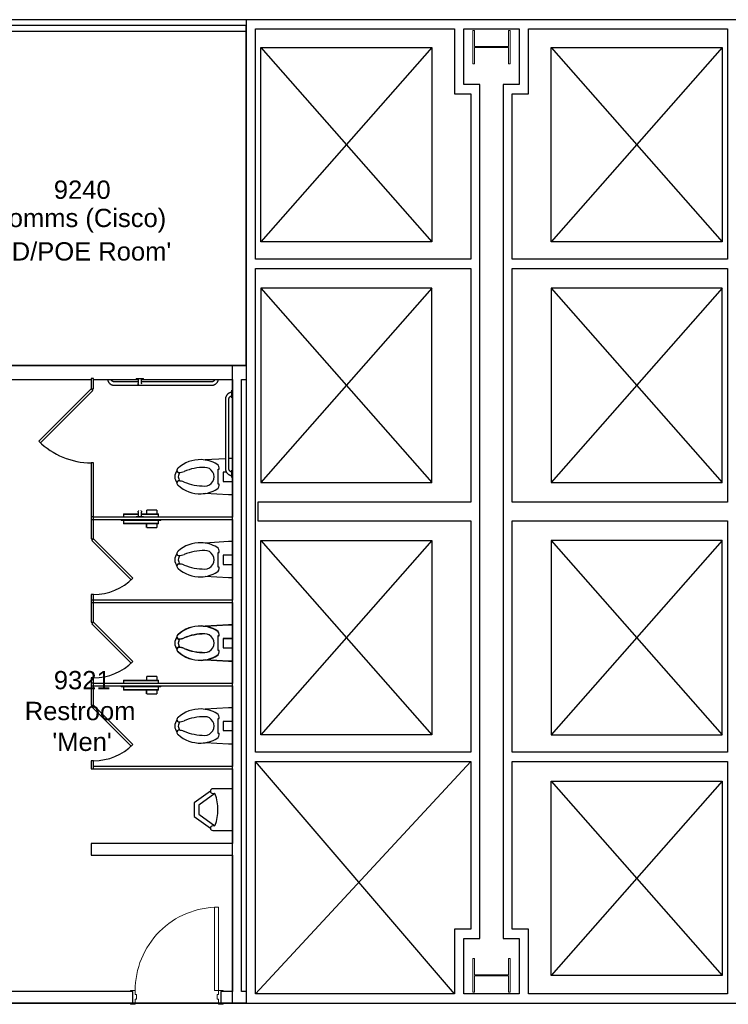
# Model space of a CAD drawing. Header units: inches. Extents: x -1 to 4727, y -3 to 1727.
# Tile 39 of 163: x 1258 to 1564, y 649 to 1074. Entities that reach past the tile are written whole.
import ezdxf

# ---------------------------------------------------------------- set-up
doc = ezdxf.new("R2010")
doc.units = ezdxf.units.IN
doc.header["$LTSCALE"] = 42
doc.header["$MEASUREMENT"] = 0
doc.layers.get('0').update_dxf_attribs({"linetype": 'CONTINUOUS'})
for name, color, linetype in [('A-FLOR-LEVL', 7, 'CONTINUOUS'), ('I-DOOR', 9, 'CONTINUOUS'), ('I-FLOR-TPTN', 8, 'CONTINUOUS'), ('I-WALL', 8, 'CONTINUOUS'), ('P-FIXT', 8, 'CONTINUOUS'), ('Room Names & IDs', 7, 'CONTINUOUS'), ('S-COLS', 7, 'CONTINUOUS'), ('triLabelLayer', 7, 'CONTINUOUS'), ('triMeasuredGrossAreaLayer', 7, 'CONTINUOUS'), ('triSpaceLayer', 7, 'CONTINUOUS')]:
    doc.layers.add(name, color=color, linetype=linetype)
doc.styles.add('PDF Helvetica', font='Helvetica.ttf')
doc.styles.get("Standard").update_dxf_attribs({"font": 'romans.shx'})

# ---------------------------------------------------------------- blocks, each defined once
blk = doc.blocks.new('Toilet - Wall Hung - 19_ Seat Height-395734-FURNITURE PLAN - FLOOR 09 - WEST')
for p, q in [((-7.87, 0), (-7.87, -1.67)), ((-7.87, -1.67), (-7.23, -11.81)), ((-2, 0), (-2, -4.02)), ((-2, -4.02), (2, -4.02)), ((2, -4.02), (2, 0)), ((7.88, -1.67), (7.22, -11.78)), ((7.88, 0), (7.88, -1.67)), ((-3.19, -6.1), (-3.19, -5.71)), ((3.16, -6.1), (-3.19, -6.1)), ((3.16, -5.71), (3.16, -6.1))]:
    blk.add_line(p, q)
for centre, radius, start, end in [((6.6, -13.85), 13.98, 149.2239, 178.4176), ((-3.6, -7.78), 2.11, 78.8943, 149.2239), ((0, -11.94), 4.04, 359.8167, 180.1833), ((3.59, -7.78), 2.11, 30.7761, 101.8023), ((-6.6, -13.85), 13.98, 1.5824, 30.7761), ((19.93, -11.88), 23.96, 180.1833, 201.9582), ((-19.93, -11.88), 23.96, 338.0418, 359.8167), ((7.09, -13.87), 14.47, 178.4176, 221.6755), ((-7.09, -13.87), 14.47, 318.3245, 1.5824), ((-8.11, -23.18), 6.26, 359.5825, 21.9582), ((8.11, -23.18), 6.26, 158.0418, 180.4175), ((-2.64, -22.53), 1.45, 221.6755, 273.6805), ((0.21, -19.7), 5.18, 235.6089, 267.704), ((-2.59, -23.22), 0.75, 273.6805, 359.5825), ((0.21, -19.51), 3.87, 237.6482, 266.8269), ((-0.21, -19.51), 3.87, 273.1731, 302.3518), ((-0.21, -19.7), 5.18, 272.296, 304.3911), ((2.59, -23.22), 0.75, 180.4175, 266.3195), ((2.64, -22.53), 1.45, 266.3195, 318.3245)]:
    blk.add_arc(centre, radius, start, end)
blk = doc.blocks.new('Urinal - Wall Mounted - 24_ High Mount-398074-FURNITURE PLAN - FLOOR 09 - WEST')
for p, q in [((9, -8.5), (9, 0)), ((-9, 0), (-9, -8.5)), ((-9, 0), (-9, -8.5)), ((9, -8.5), (9, 0)), ((-7, -8.5), (-7, -7.78)), ((-6.94, -7.56), (-1.89, -14.5)), ((1.89, -14.5), (6.94, -7.56)), ((7, -7.78), (7, -8.5)), ((-8, -9.5), (-2.91, -16.5)), ((-8, -9.5), (-2.91, -16.5)), ((2.91, -16.5), (8, -9.5)), ((2.91, -16.5), (8, -9.5)), ((-2.91, -16.5), (2.91, -16.5)), ((-2.91, -16.5), (2.91, -16.5)), ((-1.89, -14.5), (1.89, -14.5))]:
    blk.add_line(p, q)
for centre, radius, start, end in [((-8, -8.5), 1, 180, 270), ((-8, -8.5), 1, 180, 0), ((-6.6, -7.78), 0.396, 109.4533, 180), ((0, -26.47), 20.22, 70.5467, 109.4533), ((6.6, -7.78), 0.396, 0, 70.5467), ((8, -8.5), 1, 180, 0), ((8, -8.5), 1, 270, 0)]:
    blk.add_arc(centre, radius, start, end)
blk = doc.blocks.new('Toilet Stall - 5_0_ W x 5_0_ D - Accessible - Ceiling Mounted-1967255-FURNITURE PLAN - FLOOR 09 - WEST')
for p, q in [((0.5, 121), (-0.5, 121)), ((-0.5, 121), (-0.5, 61)), ((0.5, 61), (0.5, 121)), ((-56, 61), (-60.5, 61)), ((-60.5, 61), (-60.5, 60)), ((-60.5, 60), (-56, 60)), ((-56, 60), (-56, 61)), ((0.5, 61), (-24, 61)), ((-24, 61), (-24, 60)), ((-24, 60), (0.5, 60)), ((0.5, 60), (0.5, 61))]:
    blk.add_line(p, q)
blk = doc.blocks.new('Toilet - 15_ Seat Height _ADA_-1966858-FURNITURE PLAN - FLOOR 09 - WEST')
for p, q in [((-7.87, 1.67), (-7.22, 11.78)), ((7.79, 3), (7.23, 11.81)), ((-3.16, 5.71), (-3.16, 6.1)), ((-3.16, 6.1), (3.19, 6.1)), ((3.19, 6.1), (3.19, 5.71)), ((-7.87, 0), (-7.87, 1.67)), ((-2, 4.02), (-2, 0)), ((2, 4.02), (-2, 4.02)), ((2, 2.56), (2, 4.02)), ((7.88, 0), (7.88, 1.5))]:
    blk.add_line(p, q)
for centre, radius, start, end in [((7.09, 13.87), 14.47, 138.3245, 181.5824), ((-2.64, 22.53), 1.45, 86.3195, 138.3245), ((0.21, 19.7), 5.18, 92.296, 124.3911), ((-2.59, 23.22), 0.75, 0.4175, 86.3195), ((-8.11, 23.18), 6.26, 338.0418, 0.4175), ((0.21, 19.51), 3.87, 93.1731, 122.3518), ((-0.21, 19.7), 5.18, 55.6089, 87.704), ((-0.21, 19.51), 3.87, 57.6482, 86.8269), ((2.59, 23.22), 0.75, 93.6805, 179.5825), ((8.11, 23.18), 6.26, 179.5825, 201.9582), ((2.64, 22.53), 1.45, 41.6755, 93.6805), ((-7.09, 13.87), 14.47, 358.4176, 41.6755), ((19.93, 11.88), 23.96, 158.0418, 179.8167), ((-19.93, 11.88), 23.96, 0.1833, 21.9582), ((6.6, 13.85), 13.98, 181.5824, 210.7761), ((-6.6, 13.85), 13.98, 329.2239, 358.4176), ((0, 11.94), 4.04, 179.8167, 0.1833), ((-3.59, 7.78), 2.11, 210.7761, 281.8023), ((3.6, 7.78), 2.11, 258.8943, 329.2239)]:
    blk.add_arc(centre, radius, start, end)
blk = doc.blocks.new('Seat Cover _ Toilet Tissue Dispenser - Partition Mounted - Bobrick B-3471 - Classic Series B-3471-2048138-FURNITURE PLAN - FLOOR 09 - WEST')
for p, q in [((-7.59, 2.16), (-1.22, 2.16)), ((-7.59, 2.16), (-7.59, 1.97)), ((-7.59, 1.97), (-1.22, 1.97)), ((-7.59, 1.97), (-7.59, 0.72)), ((-1.22, 1.97), (-7.59, 1.97)), ((0.27, 2.16), (7.59, 2.16)), ((0.28, 1.97), (7.59, 1.97)), ((7.59, 1.97), (0.28, 1.97)), ((6.89, 3.79), (2.51, 3.79)), ((2.51, 2.16), (2.51, 3.79)), ((6.89, 3.79), (6.89, 2.16)), ((6.92, 3.79), (6.92, 2.16)), ((7.59, 1.97), (7.59, 2.16)), ((7.59, 0.72), (7.59, 1.97)), ((-8.59, -0.47), (8.59, -0.47)), ((-8.59, -0.47), (-8.59, -0.66)), ((8.59, -0.66), (-8.59, -0.66)), ((-7.59, -0.28), (-7.59, -0.47)), ((-7.59, -0.66), (-7.59, -1.97)), ((7.59, -1.97), (-7.59, -1.97)), ((-7.59, -1.97), (-7.59, -2.16)), ((7.59, -2.16), (-7.59, -2.16)), ((2.48, -3.79), (2.48, -2.16)), ((2.51, -3.79), (2.51, -2.16)), ((2.51, -3.79), (6.89, -3.79)), ((6.89, -2.16), (6.89, -3.79)), ((7.59, -0.47), (7.59, -0.28)), ((7.59, -1.97), (7.59, -0.66)), ((7.59, -2.16), (7.59, -1.97)), ((8.59, -0.66), (8.59, -0.47))]:
    blk.add_line(p, q)
blk = doc.blocks.new('Toilet Stall - 3_0_ W x 5_0_ D - Standard - Ceiling Mounted-4295163-FURNITURE PLAN - FLOOR 09 - WEST')
for p, q in [((0.5, 121), (-0.5, 121)), ((-0.5, 121), (-0.5, 61)), ((0.5, 61), (0.5, 121)), ((-10.03, 77.97), (-27, 61)), ((-9.32, 77.26), (-26.29, 60.29)), ((-27, 61), (-36.5, 61)), ((-36.5, 61), (-36.5, 60)), ((-36.5, 60), (-27, 60)), ((-26.29, 60.29), (-27, 61)), ((-27, 60), (-27, 61)), ((0.5, 61), (-3, 61)), ((-3, 61), (-3, 60)), ((-3, 60), (0.5, 60)), ((0.5, 60), (0.5, 61))]:
    blk.add_line(p, q)
blk.add_arc((-27, 61), 24, 360, 45)
blk = doc.blocks.new('Toilet - 19_ Seat Height-1966857-FURNITURE PLAN - FLOOR 09 - WEST')
for p, q in [((-7.87, 1.67), (-7.22, 11.78)), ((7.88, 1.67), (7.23, 11.81)), ((-3.16, 5.71), (-3.16, 6.1)), ((-3.16, 6.1), (3.19, 6.1)), ((3.19, 6.1), (3.19, 5.71)), ((-7.87, 0), (-7.87, 1.67)), ((-2, 4.02), (-2, 0)), ((2, 4.02), (-2, 4.02)), ((2, 0), (2, 4.02)), ((7.88, 0), (7.88, 1.67))]:
    blk.add_line(p, q)
for centre, radius, start, end in [((7.09, 13.87), 14.47, 138.3245, 181.5824), ((-2.64, 22.53), 1.45, 86.3195, 138.3245), ((0.21, 19.7), 5.18, 92.296, 124.3911), ((-2.59, 23.22), 0.75, 0.4175, 86.3195), ((-8.11, 23.18), 6.26, 338.0418, 0.4175), ((0.21, 19.51), 3.87, 93.1731, 122.3518), ((-0.21, 19.7), 5.18, 55.6089, 87.704), ((-0.21, 19.51), 3.87, 57.6482, 86.8269), ((2.59, 23.22), 0.75, 93.6805, 179.5825), ((8.11, 23.18), 6.26, 179.5825, 201.9582), ((2.64, 22.53), 1.45, 41.6755, 93.6805), ((-7.09, 13.87), 14.47, 358.4176, 41.6755), ((19.93, 11.88), 23.96, 158.0418, 179.8167), ((-19.93, 11.88), 23.96, 0.1833, 21.9582), ((6.6, 13.85), 13.98, 181.5824, 210.7761), ((-6.6, 13.85), 13.98, 329.2239, 358.4176), ((0, 11.94), 4.04, 179.8167, 0.1833), ((-3.59, 7.78), 2.11, 210.7761, 281.8023), ((3.6, 7.78), 2.11, 258.8943, 329.2239)]:
    blk.add_arc(centre, radius, start, end)
blk = doc.blocks.new('Toilet Stall - 3_0_ W x 5_0_ D - Standard - Ceiling Mounted-1967245-FURNITURE PLAN - FLOOR 09 - WEST')
for p, q in [((0.5, 121), (-0.5, 121)), ((-0.5, 121), (-0.5, 61)), ((0.5, 61), (0.5, 121)), ((-10.03, 77.97), (-27, 61)), ((-9.32, 77.26), (-26.29, 60.29)), ((-27, 61), (-36.5, 61)), ((-36.5, 61), (-36.5, 60)), ((-36.5, 60), (-27, 60)), ((-26.29, 60.29), (-27, 61)), ((-27, 60), (-27, 61)), ((0.5, 61), (-3, 61)), ((-3, 61), (-3, 60)), ((-3, 60), (0.5, 60)), ((0.5, 60), (0.5, 61))]:
    blk.add_line(p, q)
blk.add_arc((-27, 61), 24, 360, 45)
blk = doc.blocks.new('Seat Cover _ Toilet Tissue Dispenser - Partition Mounted - Bobrick B-3471 - Classic Series B-3471-V195-FURNITURE PLAN - FLOOR 09 - WEST')
for p, q in [((-7.59, 2.16), (7.59, 2.16)), ((-7.59, 2.16), (-7.59, 1.97)), ((-7.59, 1.97), (7.59, 1.97)), ((-7.59, 1.97), (-7.59, 0.72)), ((7.59, 1.97), (-7.59, 1.97)), ((6.89, 3.79), (2.51, 3.79)), ((2.51, 2.16), (2.51, 3.79)), ((6.89, 3.79), (6.89, 2.16)), ((6.92, 3.79), (6.92, 2.16)), ((7.59, 1.97), (7.59, 2.16)), ((7.59, 0.72), (7.59, 1.97)), ((-8.59, -0.47), (8.59, -0.47)), ((-8.59, -0.47), (-8.59, -0.66)), ((8.59, -0.66), (-8.59, -0.66)), ((-7.59, -0.28), (-7.59, -0.47)), ((-7.59, -0.66), (-7.59, -1.97)), ((7.59, -1.97), (-7.59, -1.97)), ((-7.59, -1.97), (-7.59, -2.16)), ((7.59, -2.16), (-7.59, -2.16)), ((2.48, -3.79), (2.48, -2.16)), ((2.51, -3.79), (2.51, -2.16)), ((2.51, -3.79), (6.89, -3.79)), ((6.89, -2.16), (6.89, -3.79)), ((7.59, -0.47), (7.59, -0.28)), ((7.59, -1.97), (7.59, -0.66)), ((7.59, -2.16), (7.59, -1.97)), ((8.59, -0.66), (8.59, -0.47))]:
    blk.add_line(p, q)
blk = doc.blocks.new('Grab Bar - Horizontal - Single - 48_-1966845-FURNITURE PLAN - FLOOR 09 - WEST')
for p, q in [((-6.66, -1.5), (-16.91, -1.5)), ((-16.91, -3), (25.09, -3)), ((25.09, -1.5), (-5.16, -1.5))]:
    blk.add_line(p, q)
at = {"flags": 128}
for points in [[(-19.87, -0.49), (-19.85, -0.6), (-19.82, -0.71), (-19.79, -0.83), (-19.76, -0.94), (-19.72, -1.06), (-19.67, -1.17), (-19.62, -1.28), (-19.57, -1.39), (-19.51, -1.49), (-19.45, -1.59), (-19.38, -1.69), (-19.31, -1.79), (-19.24, -1.89), (-19.16, -1.98), (-19.08, -2.07), (-19, -2.15), (-18.91, -2.23), (-18.82, -2.31), (-18.73, -2.39), (-18.63, -2.46), (-18.53, -2.52), (-18.43, -2.59), (-18.32, -2.65), (-18.22, -2.7), (-18.11, -2.75), (-18, -2.8), (-17.88, -2.84), (-17.77, -2.87), (-17.65, -2.91), (-17.54, -2.93), (-17.42, -2.96), (-17.3, -2.97), (-17.18, -2.99), (-17.06, -3), (-16.94, -3), (-16.91, -3)], [(-16.91, -1.5), (-16.97, -1.5), (-17.03, -1.5), (-17.09, -1.49), (-17.15, -1.48), (-17.21, -1.47), (-17.27, -1.46), (-17.32, -1.44), (-17.38, -1.42), (-17.44, -1.4), (-17.49, -1.38), (-17.55, -1.36), (-17.6, -1.33), (-17.65, -1.3), (-17.71, -1.27), (-17.76, -1.24), (-17.8, -1.2), (-17.85, -1.17), (-17.9, -1.13), (-17.94, -1.09), (-17.98, -1.05), (-18.03, -1), (-18.06, -0.96), (-18.1, -0.91), (-18.14, -0.86), (-18.17, -0.81), (-18.2, -0.76), (-18.23, -0.71), (-18.26, -0.65), (-18.28, -0.6), (-18.31, -0.54), (-18.32, -0.49)], [(25.09, -3), (25.21, -3), (25.33, -2.99), (25.45, -2.98), (25.57, -2.96), (25.69, -2.94), (25.8, -2.91), (25.92, -2.88), (26.04, -2.85), (26.15, -2.81), (26.26, -2.76), (26.37, -2.71), (26.48, -2.66), (26.58, -2.6), (26.69, -2.54), (26.79, -2.48), (26.88, -2.41), (26.98, -2.33), (27.07, -2.26), (27.16, -2.17), (27.24, -2.09), (27.33, -2), (27.4, -1.91), (27.48, -1.82), (27.55, -1.72), (27.62, -1.62), (27.68, -1.52), (27.74, -1.41), (27.79, -1.31), (27.84, -1.2), (27.89, -1.09), (27.93, -0.97), (27.97, -0.86), (28, -0.74), (28.03, -0.63), (28.05, -0.51)], [(26.5, -0.53), (26.47, -0.58), (26.45, -0.64), (26.42, -0.69), (26.39, -0.75), (26.36, -0.8), (26.33, -0.85), (26.29, -0.9), (26.26, -0.94), (26.22, -0.99), (26.18, -1.03), (26.14, -1.08), (26.09, -1.12), (26.05, -1.16), (26, -1.19), (25.95, -1.23), (25.9, -1.26), (25.85, -1.29), (25.8, -1.32), (25.74, -1.35), (25.69, -1.38), (25.64, -1.4), (25.58, -1.42), (25.52, -1.44), (25.46, -1.45), (25.41, -1.47), (25.35, -1.48), (25.29, -1.49), (25.23, -1.49), (25.17, -1.5), (25.11, -1.5), (25.09, -1.5)]]:
    blk.add_lwpolyline(points, dxfattribs=at)
blk = doc.blocks.new('Grab Bar - Horizontal - Single - 36_-V204-FURNITURE PLAN - FLOOR 09 - WEST')
for p, q in [((-14.78, 0), (-14.78, -0.25)), ((-11.53, -0.25), (-11.53, 0)), ((19.72, 0), (19.72, -0.25)), ((22.97, -0.25), (22.97, 0)), ((-11.53, -0.25), (-14.78, -0.25)), ((19.09, -1.5), (-10.91, -1.5)), ((-10.91, -3), (19.09, -3)), ((22.97, -0.25), (19.72, -0.25))]:
    blk.add_line(p, q)
at = {"flags": 128}
for points in [[(-13.9, -0.25), (-13.89, -0.36), (-13.87, -0.48), (-13.85, -0.6), (-13.82, -0.71), (-13.79, -0.83), (-13.76, -0.94), (-13.72, -1.06), (-13.67, -1.17), (-13.62, -1.28), (-13.57, -1.39), (-13.51, -1.49), (-13.45, -1.59), (-13.38, -1.69), (-13.31, -1.79), (-13.24, -1.89), (-13.16, -1.98), (-13.08, -2.07), (-13, -2.15), (-12.91, -2.23), (-12.82, -2.31), (-12.73, -2.39), (-12.63, -2.46), (-12.53, -2.52), (-12.43, -2.59), (-12.32, -2.65), (-12.22, -2.7), (-12.11, -2.75), (-12, -2.8), (-11.88, -2.84), (-11.77, -2.87), (-11.65, -2.91), (-11.54, -2.93), (-11.42, -2.96), (-11.3, -2.97), (-11.18, -2.99), (-11.06, -3), (-10.94, -3), (-10.91, -3)], [(-10.91, -1.5), (-10.97, -1.5), (-11.03, -1.5), (-11.09, -1.49), (-11.15, -1.48), (-11.21, -1.47), (-11.27, -1.46), (-11.32, -1.44), (-11.38, -1.42), (-11.44, -1.4), (-11.49, -1.38), (-11.55, -1.36), (-11.6, -1.33), (-11.65, -1.3), (-11.71, -1.27), (-11.76, -1.24), (-11.8, -1.2), (-11.85, -1.17), (-11.9, -1.13), (-11.94, -1.09), (-11.98, -1.05), (-12.03, -1), (-12.06, -0.96), (-12.1, -0.91), (-12.14, -0.86), (-12.17, -0.81), (-12.2, -0.76), (-12.23, -0.71), (-12.26, -0.65), (-12.28, -0.6), (-12.31, -0.54), (-12.33, -0.49), (-12.35, -0.43), (-12.36, -0.37), (-12.38, -0.31), (-12.39, -0.25)], [(20.57, -0.25), (20.56, -0.3), (20.55, -0.36), (20.53, -0.41), (20.52, -0.47), (20.5, -0.53), (20.47, -0.58), (20.45, -0.64), (20.42, -0.69), (20.39, -0.75), (20.36, -0.8), (20.33, -0.85), (20.29, -0.9), (20.26, -0.94), (20.22, -0.99), (20.18, -1.03), (20.14, -1.08), (20.09, -1.12), (20.05, -1.16), (20, -1.19), (19.95, -1.23), (19.9, -1.26), (19.85, -1.29), (19.8, -1.32), (19.74, -1.35), (19.69, -1.38), (19.64, -1.4), (19.58, -1.42), (19.52, -1.44), (19.46, -1.45), (19.41, -1.47), (19.35, -1.48), (19.29, -1.49), (19.23, -1.49), (19.17, -1.5), (19.11, -1.5), (19.09, -1.5)], [(19.09, -3), (19.21, -3), (19.33, -2.99), (19.45, -2.98), (19.57, -2.96), (19.69, -2.94), (19.8, -2.91), (19.92, -2.88), (20.04, -2.85), (20.15, -2.81), (20.26, -2.76), (20.37, -2.71), (20.48, -2.66), (20.58, -2.6), (20.69, -2.54), (20.79, -2.48), (20.88, -2.41), (20.98, -2.33), (21.07, -2.26), (21.16, -2.17), (21.24, -2.09), (21.33, -2), (21.4, -1.91), (21.48, -1.82), (21.55, -1.72), (21.62, -1.62), (21.68, -1.52), (21.74, -1.41), (21.79, -1.31), (21.84, -1.2), (21.89, -1.09), (21.93, -0.97), (21.97, -0.86), (22, -0.74), (22.03, -0.63), (22.05, -0.51), (22.07, -0.39), (22.08, -0.27)]]:
    blk.add_lwpolyline(points, dxfattribs=at)
blk = doc.blocks.new('Grab Bar - Vertical - 18_-V201-FURNITURE PLAN - FLOOR 09 - WEST')
for p, q in [((2.47, 0), (5.72, 0)), ((2.47, 0), (2.47, -0.25)), ((5.72, -0.25), (2.47, -0.25)), ((5.72, -0.25), (5.72, 0))]:
    blk.add_line(p, q)
at = {"flags": 128}
for points in [[(3.34, -0.27), (3.34, -0.36), (3.34, -0.45), (3.34, -0.53), (3.34, -0.62), (3.34, -0.71), (3.34, -0.79), (3.34, -0.88), (3.34, -0.96), (3.34, -1.04), (3.34, -1.12), (3.34, -1.2), (3.34, -1.27), (3.34, -1.34), (3.34, -1.41), (3.34, -1.48), (3.34, -1.55), (3.34, -1.61), (3.34, -1.68), (3.34, -1.73), (3.34, -1.79), (3.34, -1.84), (3.34, -1.89), (3.34, -1.94), (3.34, -1.98), (3.34, -2.03), (3.34, -2.06), (3.34, -2.1), (3.34, -2.13), (3.34, -2.16), (3.34, -2.18), (3.34, -2.2), (3.34, -2.22), (3.34, -2.23), (3.34, -2.24), (3.34, -2.25), (3.34, -2.25), (3.34, -2.25)], [(3.34, -2.25), (3.34, -2.25), (3.34, -2.24), (3.34, -2.23), (3.34, -2.22), (3.34, -2.21), (3.34, -2.19), (3.34, -2.16)], [(3.42, -2.58), (3.41, -2.56), (3.4, -2.53), (3.38, -2.5), (3.38, -2.47), (3.37, -2.44), (3.36, -2.41), (3.35, -2.39), (3.35, -2.36), (3.35, -2.33), (3.34, -2.3), (3.34, -2.27), (3.34, -2.25)], [(3.67, -2.87), (3.65, -2.86), (3.63, -2.84), (3.6, -2.82), (3.58, -2.8)], [(4.59, -2.81), (4.57, -2.83), (4.55, -2.85), (4.52, -2.86)], [(4.8, -2.49), (4.79, -2.51), (4.78, -2.54), (4.77, -2.57)], [(4.84, -2.25), (4.84, -2.28), (4.84, -2.31), (4.84, -2.34), (4.83, -2.37), (4.83, -2.4), (4.82, -2.43)], [(4.84, -2.25), (4.84, -2.25), (4.84, -2.24), (4.84, -2.23), (4.84, -2.22), (4.84, -2.21), (4.84, -2.19), (4.84, -2.16), (4.84, -2.14), (4.84, -2.11), (4.84, -2.07), (4.84, -2.04), (4.84, -2), (4.84, -1.95), (4.84, -1.91), (4.84, -1.86), (4.84, -1.8), (4.84, -1.75), (4.84, -1.69), (4.84, -1.63), (4.84, -1.57), (4.84, -1.5), (4.84, -1.43), (4.84, -1.36), (4.84, -1.29), (4.84, -1.22), (4.84, -1.14), (4.84, -1.06), (4.84, -0.98), (4.84, -0.9), (4.84, -0.82), (4.84, -0.73), (4.84, -0.65), (4.84, -0.56), (4.84, -0.47), (4.84, -0.38), (4.84, -0.29)], [(4.84, -2.16), (4.84, -2.18), (4.84, -2.2), (4.84, -2.22), (4.84, -2.23), (4.84, -2.24), (4.84, -2.25), (4.84, -2.25), (4.84, -2.25)]]:
    blk.add_lwpolyline(points, dxfattribs=at)
blk = doc.blocks.new('Grab Bar - Vertical - 18_-V200-FURNITURE PLAN - FLOOR 09 - WEST')
for p, q in [((2.47, 0.25), (2.47, 0)), ((2.47, 0.25), (5.72, 0.25)), ((5.72, 0), (5.72, 0.25))]:
    blk.add_line(p, q)
at = {"flags": 128}
for points in [[(3.34, 2.25), (3.34, 2.28), (3.34, 2.31), (3.35, 2.34), (3.35, 2.37), (3.36, 2.4), (3.36, 2.43), (3.37, 2.46), (3.38, 2.49), (3.39, 2.51), (3.4, 2.54), (3.41, 2.57)], [(3.34, 2.25), (3.34, 2.25), (3.34, 2.24), (3.34, 2.23), (3.34, 2.22), (3.34, 2.21), (3.34, 2.19), (3.34, 2.16), (3.34, 2.14), (3.34, 2.11), (3.34, 2.07), (3.34, 2.04), (3.34, 2), (3.34, 1.95), (3.34, 1.91), (3.34, 1.86), (3.34, 1.8), (3.34, 1.75), (3.34, 1.69), (3.34, 1.63), (3.34, 1.57), (3.34, 1.5), (3.34, 1.43), (3.34, 1.36), (3.34, 1.29), (3.34, 1.22), (3.34, 1.14), (3.34, 1.06), (3.34, 0.98), (3.34, 0.9), (3.34, 0.82), (3.34, 0.73), (3.34, 0.65), (3.34, 0.56), (3.34, 0.47), (3.34, 0.38), (3.34, 0.29)], [(3.34, 2.16), (3.34, 2.18), (3.34, 2.2), (3.34, 2.22), (3.34, 2.23), (3.34, 2.24), (3.34, 2.25), (3.34, 2.25), (3.34, 2.25)], [(3.59, 2.81), (3.61, 2.83), (3.64, 2.85), (3.66, 2.86), (3.69, 2.88)], [(4.51, 2.87), (4.53, 2.86), (4.56, 2.84), (4.58, 2.82)], [(4.76, 2.58), (4.78, 2.56), (4.79, 2.53), (4.8, 2.5)], [(4.82, 2.41), (4.83, 2.39), (4.83, 2.36), (4.84, 2.33), (4.84, 2.3), (4.84, 2.27), (4.84, 2.25)], [(4.84, 0.27), (4.84, 0.36), (4.84, 0.45), (4.84, 0.53), (4.84, 0.62), (4.84, 0.71), (4.84, 0.79), (4.84, 0.88), (4.84, 0.96), (4.84, 1.04), (4.84, 1.12), (4.84, 1.2), (4.84, 1.27), (4.84, 1.34), (4.84, 1.41), (4.84, 1.48), (4.84, 1.55), (4.84, 1.61), (4.84, 1.68), (4.84, 1.73), (4.84, 1.79), (4.84, 1.84), (4.84, 1.89), (4.84, 1.94), (4.84, 1.98), (4.84, 2.03), (4.84, 2.06), (4.84, 2.1), (4.84, 2.13), (4.84, 2.16), (4.84, 2.18), (4.84, 2.2), (4.84, 2.22), (4.84, 2.23), (4.84, 2.24), (4.84, 2.25), (4.84, 2.25), (4.84, 2.25)], [(4.84, 2.25), (4.84, 2.25), (4.84, 2.24), (4.84, 2.23), (4.84, 2.22), (4.84, 2.21), (4.84, 2.19), (4.84, 2.16)]]:
    blk.add_lwpolyline(points, dxfattribs=at)
blk = doc.blocks.new('Toilet Stall Door - Reverse Swing - Default-2048139-FURNITURE PLAN - FLOOR 09 - WEST')
for p, q in [((-11.27, 22.91), (11.35, 0.29)), ((-10.57, 23.63), (12.05, 1)), ((11.35, 0.29), (12.05, 1))]:
    blk.add_line(p, q)
blk.add_arc((12.05, 1), 32, 135, 180)
blk = doc.blocks.new('W-Wide Flange-Column - W14X90-2731368-FURNITURE PLAN - FLOOR 09 - WEST')
at = {"lineweight": 18}
for p, q in [((7.25, 8), (-7.25, 8)), ((-7.25, 8), (-7.25, 7.29)), ((-7.25, 7.29), (-0.22, 7.29)), ((-0.22, 7.29), (-0.22, -7.29)), ((0.22, -7.29), (0.22, 7.29)), ((0.22, 7.29), (7.25, 7.29)), ((7.25, 7.29), (7.25, 8)), ((-0.22, -7.29), (-7.25, -7.29)), ((-7.25, -7.29), (-7.25, -8)), ((-7.25, -8), (7.25, -8)), ((7.25, -7.29), (0.22, -7.29)), ((7.25, -8), (7.25, -7.29))]:
    blk.add_line(p, q, dxfattribs=at)
blk = doc.blocks.new('columns')
at = {"layer": 'S-COLS', "rotation": 270.0000000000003}
for p in [(1929.63, 642.64), (1929.63, 241.5)]:
    blk.add_blockref('W-Wide Flange-Column - W14X90-2731368-FURNITURE PLAN - FLOOR 09 - WEST', p, dxfattribs=at)

msp = doc.modelspace()

# ---------------------------------------------------------------- linework, layer by layer
at = {"layer": 'A-FLOR-LEVL'}
for p, q in [((1362.25, 1062.5), (1436.25, 1062.5)), ((1362.25, 978.5), (1362.25, 1062.5)), ((1362.25, 1062.5), (1436.25, 978.5)), ((1436.25, 1062.5), (1362.25, 978.5)), ((1436.25, 1062.5), (1436.25, 978.5)), ((1487.75, 1062.5), (1561.75, 1062.5)), ((1487.75, 978.5), (1487.75, 1062.5)), ((1487.75, 1062.5), (1561.75, 978.5)), ((1561.75, 1062.5), (1487.75, 978.5)), ((1561.75, 1062.5), (1561.75, 978.5)), ((1436.25, 978.5), (1362.25, 978.5)), ((1561.75, 978.5), (1487.75, 978.5)), ((1436.25, 958.5), (1362.25, 958.5)), ((1362.25, 958.5), (1362.25, 874.5)), ((1362.25, 958.5), (1436.25, 874.5)), ((1436.25, 958.5), (1362.25, 874.5)), ((1436.25, 874.5), (1436.25, 958.5)), ((1487.75, 958.5), (1487.75, 874.5)), ((1561.75, 958.5), (1487.75, 958.5)), ((1487.75, 958.5), (1561.75, 874.5)), ((1561.75, 958.5), (1487.75, 874.5)), ((1561.75, 874.5), (1561.75, 958.5)), ((1362.25, 874.5), (1436.25, 874.5)), ((1487.75, 874.5), (1561.75, 874.5)), ((1362.25, 849.5), (1436.25, 849.5)), ((1362.25, 765.5), (1362.25, 849.5)), ((1362.25, 849.5), (1436.25, 765.5)), ((1436.25, 849.5), (1362.25, 765.5)), ((1436.25, 849.5), (1436.25, 765.5)), ((1487.75, 849.5), (1487.75, 765.5)), ((1561.75, 849.5), (1487.75, 849.5)), ((1487.75, 849.5), (1561.75, 765.5)), ((1561.75, 849.5), (1487.75, 765.5)), ((1561.75, 765.5), (1561.75, 849.5)), ((1436.25, 765.5), (1362.25, 765.5)), ((1487.75, 765.5), (1561.75, 765.5)), ((1446, 653.5), (1360, 754)), ((1453, 754), (1360, 653.5)), ((1487.75, 745.5), (1561.75, 745.5)), ((1487.75, 661.5), (1487.75, 745.5)), ((1487.75, 745.5), (1561.75, 661.5)), ((1561.75, 745.5), (1487.75, 661.5)), ((1561.75, 745.5), (1561.75, 661.5)), ((1561.75, 661.5), (1487.75, 661.5))]:
    msp.add_line(p, q, dxfattribs=at)
at = {"layer": 'I-DOOR', "lineweight": 18}
for p, q in [((1342.25, 655), (1342.25, 691)), ((1344, 691), (1342.25, 691)), ((1344, 655), (1344, 691)), ((1306, 655), (1308, 655)), ((1306, 654.5), (1306, 655)), ((1307, 654.5), (1306, 654.5)), ((1307, 649.5), (1307, 654.5)), ((1308, 655), (1308, 653.25)), ((1308, 653.25), (1308.62, 653.25)), ((1308, 651.25), (1308, 649)), ((1308.62, 651.25), (1308, 651.25)), ((1308.62, 653.25), (1308.62, 651.25)), ((1344, 655), (1342.25, 655)), ((1343.38, 653.25), (1344, 653.25)), ((1343.38, 651.25), (1343.38, 653.25)), ((1344, 651.25), (1343.38, 651.25)), ((1344, 655), (1346, 655)), ((1344, 653.25), (1344, 655)), ((1344, 649), (1344, 651.25)), ((1345, 654.5), (1345, 649.5)), ((1346, 654.5), (1345, 654.5)), ((1346, 655), (1346, 654.5)), ((1306, 649.5), (1307, 649.5)), ((1306, 649), (1306, 649.5)), ((1308, 649), (1306, 649)), ((1346, 649), (1344, 649)), ((1345, 649.5), (1346, 649.5)), ((1346, 649.5), (1346, 649))]:
    msp.add_line(p, q, dxfattribs=at)
at = {"layer": 'I-DOOR', "lineweight": 9}
msp.add_arc((1344, 655), 36, 90, 180.2053, dxfattribs=at)
at = {"layer": 'I-WALL'}
for p, q in [((1703, 1074.5), (1250.25, 1074.5)), ((1250.25, 1069.5), (1356, 1069.5)), ((1356, 1069.5), (1356, 925.01)), ((1360, 1070.5), (1446, 1070.5)), ((1360, 971), (1360, 1070.5)), ((1446, 1070.5), (1446, 1042.5)), ((1450, 1046.5), (1450, 1070.5)), ((1450, 1070.5), (1474, 1070.5)), ((1474, 1070.5), (1474, 1046.5)), ((1478, 1042.5), (1478, 1070.5)), ((1478, 1070.5), (1564, 1070.5)), ((1564, 1070.5), (1564, 971)), ((1446, 1042.5), (1453, 1042.5)), ((1457, 1046.5), (1450, 1046.5)), ((1453, 1042.5), (1453, 971)), ((1457, 677.5), (1457, 1046.5)), ((1474, 1046.5), (1467, 1046.5)), ((1467, 1046.5), (1467, 677.5)), ((1471, 1042.5), (1478, 1042.5)), ((1471, 971), (1471, 1042.5)), ((1453, 971), (1360, 971)), ((1564, 971), (1471, 971)), ((1360, 758), (1360, 967)), ((1360, 967), (1453, 967)), ((1453, 967), (1453, 866)), ((1471, 866), (1471, 967)), ((1471, 967), (1564, 967)), ((1564, 967), (1564, 866)), ((1356, 925.01), (1209.25, 925.01)), ((1215.25, 919.01), (1289, 919.01)), ((1290, 919.01), (1309.25, 919.01)), ((1310.74, 919.01), (1350, 919.01)), ((1350, 919.01), (1350, 859.51)), ((1354, 919.01), (1356, 919.01)), ((1354, 654.5), (1354, 919.01)), ((1356, 919.01), (1356, 654.5)), ((1453, 866), (1361, 866)), ((1361, 866), (1361, 858)), ((1564, 866), (1471, 866)), ((1350, 858.5), (1350, 823.62)), ((1361, 858), (1453, 858)), ((1453, 858), (1453, 758)), ((1471, 858), (1564, 858)), ((1471, 758), (1471, 858)), ((1564, 858), (1564, 758)), ((1350, 822.62), (1350, 787.62)), ((1350, 786.62), (1350, 751.76)), ((1453, 758), (1360, 758)), ((1564, 758), (1471, 758)), ((1360, 653.5), (1360, 754)), ((1360, 754), (1453, 754)), ((1453, 754), (1453, 681.5)), ((1471, 681.5), (1471, 754)), ((1471, 754), (1564, 754)), ((1564, 754), (1564, 653.5)), ((1350, 750.76), (1350, 718.51)), ((1350, 718.51), (1289, 718.51)), ((1289, 718.51), (1289, 713.51)), ((1289, 713.51), (1350, 713.51)), ((1350, 713.51), (1350, 654.5)), ((1446, 681.5), (1446, 653.5)), ((1453, 681.5), (1446, 681.5)), ((1478, 681.5), (1471, 681.5)), ((1478, 653.5), (1478, 681.5)), ((1450, 653.5), (1450, 677.5)), ((1450, 677.5), (1457, 677.5)), ((1467, 677.5), (1474, 677.5)), ((1474, 677.5), (1474, 653.5)), ((1307, 654.5), (1215.25, 654.5)), ((1307, 649.5), (1307, 654.5)), ((1350, 654.5), (1345, 654.5)), ((1345, 654.5), (1345, 649.5)), ((1356, 654.5), (1354, 654.5)), ((1446, 653.5), (1360, 653.5)), ((1474, 653.5), (1450, 653.5)), ((1564, 653.5), (1478, 653.5)), ((1082.12, 649.5), (1307, 649.5)), ((1345, 649.5), (1676, 649.5))]:
    msp.add_line(p, q, dxfattribs=at)
at = {"layer": 'triMeasuredGrossAreaLayer'}
for points in [[(2389, 651.5), (2288, 651.5), (2288, 1074.5), (2258, 1074.5), (2258, 1058.5), (2198, 1058.5), (2198, 1074.5), (2076, 1074.5), (2076, 769.25), (2054.75, 769.25), (2054.75, 652), (1894.25, 652), (1894.25, 753.12), (1931, 753.12), (1931, 1074.5), (1744, 1074.5), (1744, 971), (1716, 971), (1716, 649.5), (1568, 649.5), (1568, 1074.5), (1356, 1074.5), (1356, 649.5), (1209.25, 649.5)], [(1209.25, 649.5), (1356, 649.5), (1568, 649.5), (1716, 649.5), (1894.25, 649.5), (1894.25, 652), (2054.75, 652), (2054.75, 649.5), (2288, 649.5), (2288, 651.5), (2389, 651.5), (2389, 649.5), (2652.25, 649.5), (2652.25, 652), (2798.62, 652), (2798.62, 649.5), (3014, 649.5), (3153.5, 649.5)]]:
    msp.add_lwpolyline(points, dxfattribs=at)
at = {"layer": 'triSpaceLayer'}
for points in [[(1209.25, 925.01), (1356, 925.01), (1356, 1072), (1209.25, 1072)], [(1215.25, 649.5), (1350, 649.5), (1350, 925.01), (1215.25, 925.01)]]:
    msp.add_lwpolyline(points, close=True, dxfattribs=at)

# ---------------------------------------------------------------- block references
at = {"layer": 'I-FLOR-TPTN'}
for name, p, rotation in [('Toilet Stall - 5_0_ W x 5_0_ D - Accessible - Ceiling Mounted-1967255-FURNITURE PLAN - FLOOR 09 - WEST', (1229, 859), 269.9999999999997), ('Toilet Stall Door - Reverse Swing - Default-2048139-FURNITURE PLAN - FLOOR 09 - WEST', (1290, 902.95), 89.99999999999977), ('Grab Bar - Horizontal - Single - 36_-V204-FURNITURE PLAN - FLOOR 09 - WEST', (1350, 899.59), 269.9999999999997), ('Toilet Stall - 3_0_ W x 5_0_ D - Standard - Ceiling Mounted-4295163-FURNITURE PLAN - FLOOR 09 - WEST', (1229, 823.12), 269.9999999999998), ('Toilet Stall - 3_0_ W x 5_0_ D - Standard - Ceiling Mounted-1967245-FURNITURE PLAN - FLOOR 09 - WEST', (1229, 787.12), 269.9999999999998), ('Toilet Stall - 3_0_ W x 5_0_ D - Standard - Ceiling Mounted-4295163-FURNITURE PLAN - FLOOR 09 - WEST', (1229, 751.26), 269.9999999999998)]:
    msp.add_blockref(name, p, dxfattribs=dict(at, rotation=rotation))
msp.add_blockref('Grab Bar - Vertical - 18_-V200-FURNITURE PLAN - FLOOR 09 - WEST', (1305.91, 859.5), dxfattribs=at)
at = {"layer": 'P-FIXT'}
for name, p in [('Grab Bar - Vertical - 18_-V201-FURNITURE PLAN - FLOOR 09 - WEST', (1305.91, 919.5)), ('Grab Bar - Horizontal - Single - 48_-1966845-FURNITURE PLAN - FLOOR 09 - WEST', (1315.91, 919.5)), ('Seat Cover _ Toilet Tissue Dispenser - Partition Mounted - Bobrick B-3471 - Classic Series B-3471-2048138-FURNITURE PLAN - FLOOR 09 - WEST', (1310.47, 858.78)), ('Seat Cover _ Toilet Tissue Dispenser - Partition Mounted - Bobrick B-3471 - Classic Series B-3471-V195-FURNITURE PLAN - FLOOR 09 - WEST', (1310.47, 786.91))]:
    msp.add_blockref(name, p, dxfattribs=at)
for name, p, rotation in [('Toilet - 15_ Seat Height _ADA_-1966858-FURNITURE PLAN - FLOOR 09 - WEST', (1350, 877), 89.99999999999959), ('Toilet - 19_ Seat Height-1966857-FURNITURE PLAN - FLOOR 09 - WEST', (1350, 841.12), 89.99999999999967), ('Toilet - 19_ Seat Height-1966857-FURNITURE PLAN - FLOOR 09 - WEST', (1350, 805.12), 89.99999999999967), ('Toilet - Wall Hung - 19_ Seat Height-395734-FURNITURE PLAN - FLOOR 09 - WEST', (1350, 805.01), 270.0000000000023), ('Toilet - 19_ Seat Height-1966857-FURNITURE PLAN - FLOOR 09 - WEST', (1350, 769.26), 89.99999999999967), ('Urinal - Wall Mounted - 24_ High Mount-398074-FURNITURE PLAN - FLOOR 09 - WEST', (1350, 733.13), 270.000000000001)]:
    msp.add_blockref(name, p, dxfattribs=dict(at, rotation=rotation))
at = {"layer": 'S-COLS'}
msp.add_blockref('columns', (-467.63, 420), dxfattribs=at)

# ---------------------------------------------------------------- texts
at = {"layer": 'Room Names & IDs', "attachment_point": 4, "style": 'PDF Helvetica'}
for s, insert, char_height in [('9240', (1272.84, 1000.98), 7.902), ('Comms (Cisco)', (1245.38, 987.65), 7.9024), ("'FD/POE Room'", (1245.78, 974.32), 7.9024), ('9321', (1272.84, 789.04), 7.902), ('Restroom', (1260.26, 775.71), 7.902), ("'Men'", (1272.2, 762.38), 7.902)]:
    msp.add_mtext(s, dxfattribs=dict(at, insert=insert, char_height=char_height))
at = {"layer": 'triLabelLayer', "color": 7, "char_height": 10, "attachment_point": 5}
for insert in [(1282.62, 998.5), (1282.62, 787.25)]:
    msp.add_mtext('{\\fSansSerif;\\H0.01;}', dxfattribs=dict(at, insert=insert))

doc.saveas('drawing.dxf')
